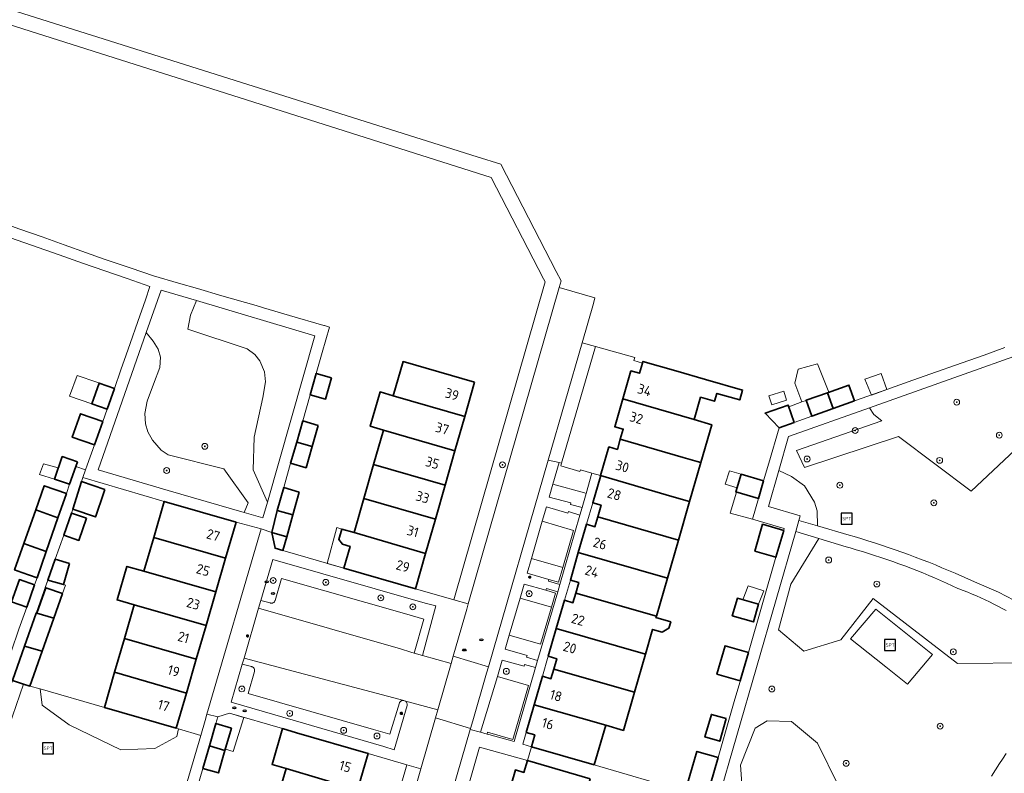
# Model space of a CAD drawing. Header units: metres. Extents: x 152610 to 160096, y 456114 to 462495.
# Tile 217 of 256: x 157080 to 157214, y 459810 to 459913. Entities that reach past the tile are written whole.
import ezdxf
from ezdxf.enums import TextEntityAlignment as Align

# ---------------------------------------------------------------- set-up
doc = ezdxf.new("R2010")
doc.units = ezdxf.units.M
doc.header["$LTSCALE"] = 0.5
doc.layers.get('0').update_dxf_attribs({"linetype": 'CONTINUOUS'})
for name, color, linetype, lineweight in [('B-PV-GR-BEPLANTING_CULTUUR_BODEMBEDEKKER-GV', 251, 'CONTINUOUS', 18), ('B-PV-GR-BEPLANTING_CULTUUR_BOSPLANTSOEN-GV', 251, 'CONTINUOUS', 18), ('B-PV-GR-BOOM-S', 251, 'CONTINUOUS', 25), ('B-PV-GR-HAAG-GV', 251, 'CONTINUOUS', 13), ('B-PV-IE-MEUBILAIR-S', 251, 'CONTINUOUS', 25), ('B-PV-IE-MEUBILAIR_WEGMEUBILAIR-S', 251, 'CONTINUOUS', 25), ('B-PV-OG-BEBOUWING-GV', 6, 'CONTINUOUS', 35), ('B-PV-OG-BEBOUWING-T18', 1, 'CONTINUOUS', 18), ('B-PV-OG-BEBOUWING_OVERBOUWING-GV', 251, 'CONTINUOUS', 18), ('B-PV-OG-BEBOUWING_SCHUUR-GV', 251, 'CONTINUOUS', 18), ('B-PV-OG-TERREIN_BEGROEID-GV', 251, 'CONTINUOUS', 18), ('B-PV-VH-GESLOTENVERHARDING_ASFALT-GV', 251, 'CONTINUOUS', 18), ('B-PV-VH-GESLOTENVERHARDING_KUNSTSTOF-GV', 251, 'CONTINUOUS', 18), ('B-PV-VH-ONVERHARD_ZAND-GV', 251, 'CONTINUOUS', 18), ('B-PV-VH-OPENVERHARDING_BETONSTRAATSTEEN-GV', 251, 'CONTINUOUS', 18), ('B-PV-VH-OPENVERHARDING_TEGEL-GV', 251, 'CONTINUOUS', 18)]:
    doc.layers.add(name, color=color, linetype=linetype, lineweight=lineweight)
doc.styles.add('NLCS-ISO', font='NLCS-ISO.ttf')
doc.styles.add('NLCS-ISO-M750-T18', font='NLCS-ISO.ttf', dxfattribs={"height": 1.35})

# ---------------------------------------------------------------- blocks, each defined once
blk = doc.blocks.new('SIE-MEUBILAIR_PAAL_LICHTMAST-SO')
for points in [[(-0.62, 0), (-1, 0)], [(-0.71, 0.71), (-0.44, 0.44)], [(0, 1), (0, 0.62)], [(0.44, 0.44), (0.71, 0.71)], [(1, 0), (0.62, 0)], [(-0.71, -0.71), (-0.44, -0.44)], [(0, -0.62), (0, -1)], [(0.44, -0.44), (0.71, -0.71)]]:
    blk.add_lwpolyline(points)
blk.add_circle((0, 0), 0.5)
blk = doc.blocks.new('SIE-MEUBILAIR_PUT_RIOOLPUT-SO')
blk.add_ellipse((0, 0), major_axis=(1.25, 0), ratio=0.54)
blk = doc.blocks.new('SIE-WEG_SPEELTOESTEL-SO')
at = {"flags": 128}
blk.add_lwpolyline([(-3.75, -3.75), (3.75, -3.75), (3.75, 3.75), (-3.75, 3.75)], close=True, dxfattribs=at)
at = {"style": 'NLCS-ISO'}
blk.add_text('SPT', height=2.25, dxfattribs=at).set_placement((0, 0), align=Align.MIDDLE_CENTER)
blk = doc.blocks.new('SGR-BOOM_GBKN-SO')
at = {"linetype": 'ByBlock', "lineweight": 18}
h = blk.add_hatch(color=0, dxfattribs=at)
h.dxf.hatch_style = 1
edge = h.paths.add_edge_path()
edge.add_arc((0, 0), 0.25, 0, 360)
at = {"color": 0, "linetype": 'ByBlock', "lineweight": 18}
for radius in [2, 0.25]:
    blk.add_circle((0, 0), radius, dxfattribs=at)
at = {"color": 0, "linetype": 'ByBlock', "lineweight": 18, "style": 'NLCS-ISO'}
blk.add_attdef('SOORT', (2.5, 0), '', height=1.5, dxfattribs=at)

msp = doc.modelspace()

# ---------------------------------------------------------------- linework, layer by layer
at = {"layer": 'B-PV-GR-BEPLANTING_CULTUUR_BODEMBEDEKKER-GV', "flags": 128}
for points in [[(157135.061, 459833.438), (157114.28, 459839.41), (157112.649, 459833.809), (157113.914, 459833.47), (157113.975, 459833.452), (157114.038, 459833.442), (157114.102, 459833.44), (157114.165, 459833.445), (157114.227, 459833.459), (157114.287, 459833.48), (157114.344, 459833.509), (157114.397, 459833.544), (157114.445, 459833.586), (157114.488, 459833.634), (157114.523, 459833.686), (157114.553, 459833.743), (157114.575, 459833.804), (157115.46, 459836.81), (157132.529, 459831.92), (157134.839, 459831.251), (157133.563, 459826.645), (157134.675, 459826.326), (157136.516, 459833.069)], [(157111.357, 459824.793), (157110.11, 459825.11), (157108.61, 459819.93), (157129.418, 459813.905), (157130.829, 459813.443), (157132.59, 459819.514), (157132.597, 459819.609), (157132.587, 459819.703), (157132.562, 459819.795), (157132.522, 459819.881), (157132.468, 459819.96), (157132.402, 459820.028), (157132.325, 459820.084), (157132.24, 459820.126), (157132.149, 459820.154), (157132.055, 459820.166), (157131.959, 459820.162), (157131.866, 459820.143), (157131.778, 459820.108), (157131.697, 459820.058), (157131.625, 459819.996), (157131.564, 459819.923), (157131.521, 459819.85), (157130.22, 459815.574), (157127.989, 459816.235), (157110.9, 459821.11), (157111.775, 459824.15), (157111.788, 459824.212), (157111.794, 459824.276), (157111.792, 459824.34), (157111.781, 459824.403), (157111.763, 459824.464), (157111.737, 459824.522), (157111.705, 459824.577), (157111.665, 459824.627), (157111.62, 459824.672), (157111.569, 459824.711), (157111.514, 459824.744), (157111.456, 459824.769), (157111.394, 459824.786)]]:
    msp.add_lwpolyline(points, close=True, dxfattribs=at)
at = {"layer": 'B-PV-GR-BEPLANTING_CULTUUR_BOSPLANTSOEN-GV', "flags": 128}
for points in [[(157120.009, 459869.9), (157103.853, 459874.697), (157103.065, 459872.716), (157102.713, 459870.776), (157110.8, 459868.121), (157111.809, 459867.337), (157112.498, 459866.452), (157113.152, 459864.986), (157113.292, 459863.624), (157112.911, 459861.492), (157111.72, 459856.085), (157111.585, 459851.621), (157113.534, 459847.198)], [(157097.961, 459869.144), (157097.029, 459870.312), (157090.49, 459851.61), (157100.01, 459848.8), (157110.364, 459845.819), (157110.935, 459847.112), (157107.614, 459851.773), (157100.015, 459853.658), (157099.067, 459854.312), (157097.88, 459855.646), (157097.225, 459856.775), (157096.907, 459857.904), (157096.824, 459859.272), (157097.162, 459860.987), (157098.023, 459863.271), (157098.883, 459865.554), (157098.977, 459866.966), (157098.665, 459868.038)], [(157184.985, 459850.684), (157183.253, 459851.539), (157181.82, 459846.61), (157186.18, 459845.35), (157185.991, 459844.697), (157188.528, 459843.963), (157188.468, 459846.019), (157188.131, 459847.208), (157186.76, 459849.447)], [(157091.32, 459819.23), (157082.556, 459821.749), (157082.833, 459819.523), (157086.505, 459816.87), (157093.574, 459813.448), (157098.179, 459813.633), (157101.184, 459815.276), (157101.401, 459816.302), (157101.1, 459816.39)], [(157184.994, 459817.334), (157181.666, 459817.404), (157180.032, 459816.387), (157178.004, 459811.379), (157178.46, 459805.104), (157187.818, 459802.476), (157191.381, 459808.563), (157188.53, 459814.379)]]:
    msp.add_lwpolyline(points, close=True, dxfattribs=at)
for points in [[(157228.819, 459871.857), (157195.607, 459860.055), (157196.201, 459859.163), (157197.312, 459858.288), (157185.669, 459854.247), (157186.749, 459851.91), (157199.564, 459856.176), (157209.484, 459848.721), (157227.401, 459865.557)], [(157214.258, 459832.43), (157213.687, 459832.736), (157213.113, 459833.035), (157212.535, 459833.327), (157211.953, 459833.611), (157211.368, 459833.889), (157210.78, 459834.159), (157210.188, 459834.422), (157209.594, 459834.677), (157208.996, 459834.926), (157208.395, 459835.166), (157207.791, 459835.4), (157207.671, 459835.445), (157206.879, 459835.815), (157206.084, 459836.178), (157205.286, 459836.534), (157204.485, 459836.883), (157203.68, 459837.223), (157202.873, 459837.557), (157202.062, 459837.883), (157201.248, 459838.202), (157200.432, 459838.514), (157199.612, 459838.818), (157198.79, 459839.114), (157197.965, 459839.403), (157197.138, 459839.684), (157196.308, 459839.958), (157195.476, 459840.224), (157194.641, 459840.482), (157193.804, 459840.733), (157192.964, 459840.976), (157192.407, 459841.133), (157188.709, 459842.249), (157184.872, 459836.011), (157183.214, 459829.828), (157186.646, 459826.883), (157191.703, 459828.431), (157196.087, 459834.057), (157207.599, 459825.226), (157217.298, 459825.327)]]:
    msp.add_lwpolyline(points, dxfattribs=at)
at = {"layer": 'B-PV-GR-HAAG-GV', "flags": 128}
for points in [[(157156.758, 459848.471), (157152.458, 459849.653), (157151.952, 459847.902), (157154.916, 459847.129), (157154.853, 459846.887), (157156.453, 459846.468), (157156.998, 459848.404)], [(157154.506, 459845.694), (157151.57, 459846.58), (157150.996, 459844.601), (157155.265, 459843.349), (157153.796, 459838.286), (157153.22, 459836.3), (157151.92, 459836.672), (157151.851, 459836.433), (157153.39, 459835.992), (157156.138, 459845.456), (157154.577, 459845.929)], [(157153.796, 459838.286), (157149.53, 459839.54), (157148.95, 459837.53), (157151.92, 459836.672), (157153.22, 459836.3)], [(157151.49, 459835.194), (157148.53, 459836.05), (157147.977, 459834.145), (157152.24, 459832.903), (157152.8, 459834.81)], [(157153.109, 459834.979), (157151.559, 459835.432), (157151.49, 459835.194), (157152.8, 459834.81), (157152.24, 459832.903), (157150.759, 459827.845), (157146.514, 459829.089), (157145.96, 459827.17), (157148.939, 459826.305), (157148.871, 459826.065), (157150.368, 459825.632)], [(157148.519, 459824.84), (157145.53, 459825.69), (157144.88, 459823.46), (157149.128, 459822.22), (157146.99, 459814.88), (157143.53, 459815.85), (157143.501, 459815.599), (157143.742, 459815.531), (157147.16, 459814.575), (157150.098, 459824.663), (157148.586, 459825.08)]]:
    msp.add_lwpolyline(points, close=True, dxfattribs=at)
at = {"layer": 'B-PV-OG-BEBOUWING-GV', "flags": 128}
for points in [[(157141.78, 459863.569), (157132.03, 459866.37), (157130.695, 459861.705), (157140.441, 459858.89)], [(157169.22, 459865.089), (157164.714, 459866.39), (157164.65, 459866.17), (157164.24, 459864.77), (157163.089, 459865.09), (157161.984, 459861.288), (157171.701, 459858.464), (157172.584, 459861.516), (157174.499, 459860.97), (157174.804, 459862.027), (157177.925, 459861.137), (157178.309, 459862.483), (157173.27, 459863.92)], [(157122.293, 459864.131), (157120.192, 459864.738), (157119.369, 459861.854), (157121.47, 459861.248)], [(157092.679, 459862.712), (157090.601, 459863.44), (157089.601, 459860.612), (157091.678, 459859.884)], [(157193.58, 459861), (157192.81, 459863.16), (157189.876, 459862.12), (157190.643, 459859.956)], [(157130.695, 459861.705), (157128.89, 459862.226), (157127.553, 459857.553), (157129.357, 459857.032), (157139.105, 459854.217), (157140.441, 459858.89)], [(157190.643, 459859.956), (157189.876, 459862.12), (157186.97, 459861.09), (157187.73, 459858.92)], [(157171.701, 459858.464), (157161.984, 459861.288), (157160.88, 459857.49), (157162.04, 459857.16), (157161.64, 459855.779), (157170.204, 459853.298), (157172.126, 459852.741), (157172.606, 459852.602), (157174.101, 459857.767)], [(157185.355, 459858.082), (157184.523, 459860.44), (157181.367, 459859.326), (157183.28, 459857.35)], [(157091.087, 459858.213), (157088.065, 459859.267), (157086.93, 459856.061), (157089.953, 459855.007)], [(157120.45, 459857.669), (157118.349, 459858.276), (157117.526, 459855.39), (157119.627, 459854.783)], [(157139.105, 459854.217), (157129.357, 459857.032), (157128.02, 459852.359), (157137.768, 459849.544)], [(157119.627, 459854.783), (157117.526, 459855.39), (157116.703, 459852.506), (157118.804, 459851.9)], [(157172.606, 459852.602), (157172.126, 459852.741), (157170.204, 459853.298), (157161.64, 459855.779), (157161.24, 459854.4), (157160.089, 459854.73), (157158.954, 459850.827), (157168.666, 459847.985), (157171.073, 459847.311)], [(157087.63, 459852.71), (157085.57, 459853.42), (157084.51, 459850.36), (157086.57, 459849.65), (157087.403, 459852.054)], [(157137.768, 459849.544), (157128.02, 459852.359), (157126.682, 459847.687), (157136.432, 459844.871)], [(157168.666, 459847.985), (157158.954, 459850.827), (157158.921, 459850.713), (157157.88, 459847.13), (157159.03, 459846.79), (157158.573, 459845.195), (157169.553, 459842.044), (157171.073, 459847.311)], [(157181.17, 459850.121), (157178.097, 459851.011), (157177.397, 459848.612), (157180.47, 459847.722)], [(157086.131, 459848.39), (157083.11, 459849.445), (157081.958, 459846.141), (157084.979, 459845.086)], [(157091.392, 459848.94), (157088.213, 459850.04), (157087, 459846.263), (157090.096, 459845.193), (157090.173, 459845.413), (157091.153, 459848.248)], [(157117.86, 459848.59), (157115.76, 459849.2), (157114.89, 459846.09), (157117, 459845.49)], [(157109.27, 459844.48), (157099.48, 459847.3), (157098.048, 459842.375), (157107.838, 459839.555)], [(157136.432, 459844.871), (157126.682, 459847.687), (157125.356, 459843.053), (157135.099, 459840.212)], [(157084.979, 459845.086), (157081.958, 459846.141), (157080.328, 459841.569), (157081.319, 459841.224), (157083.382, 459840.506)], [(157088.9, 459845.01), (157086.829, 459845.73), (157085.77, 459842.71), (157087.84, 459841.99)], [(157117, 459845.49), (157114.89, 459846.09), (157114.12, 459843.08), (157116.17, 459842.498)], [(157169.553, 459842.044), (157158.573, 459845.195), (157158.19, 459843.86), (157157.03, 459844.2), (157155.914, 459840.34), (157168.056, 459836.856)], [(157183.917, 459843.352), (157181.037, 459844.193), (157179.981, 459840.542), (157182.861, 459839.701)], [(157116.17, 459842.498), (157114.12, 459843.08), (157114.59, 459840.93), (157115.649, 459840.621)], [(157125.356, 459843.053), (157123.676, 459843.543), (157123.259, 459842.097), (157123.759, 459841.484), (157124.816, 459841.18), (157123.957, 459838.201), (157133.719, 459835.387), (157135.099, 459840.212)], [(157081.319, 459841.224), (157080.328, 459841.569), (157079.077, 459837.98), (157080.068, 459837.635), (157082.131, 459836.917), (157083.382, 459840.506)], [(157107.838, 459839.555), (157098.048, 459842.375), (157096.715, 459837.789), (157106.504, 459834.97)], [(157168.056, 459836.856), (157155.914, 459840.34), (157154.83, 459836.59), (157155.98, 459836.25), (157155.565, 459834.823), (157166.559, 459831.669)], [(157086.583, 459838.861), (157084.585, 459839.436), (157083.594, 459836.599), (157085.753, 459835.978)], [(157095.382, 459833.204), (157105.17, 459830.385), (157106.504, 459834.97), (157096.715, 459837.789), (157094.393, 459838.458), (157093.051, 459833.875)], [(157081.79, 459835.94), (157079.73, 459836.66), (157078.67, 459833.62), (157080.73, 459832.9)], [(157085.593, 459834.748), (157083.329, 459835.545), (157082.102, 459832.061), (157084.411, 459831.396)], [(157166.559, 459831.669), (157155.565, 459834.823), (157155.18, 459833.5), (157154.029, 459833.83), (157152.91, 459829.968), (157165.062, 459826.482), (157166.041, 459829.875), (157167.338, 459829.501), (157168.266, 459830.013), (157168.521, 459830.897), (157166.504, 459831.48)], [(157180.487, 459833.29), (157177.603, 459834.118), (157176.909, 459831.716), (157179.793, 459830.889)], [(157082.102, 459832.061), (157082.005, 459832.089), (157080.427, 459827.599), (157082.832, 459826.901), (157084.411, 459831.396)], [(157105.17, 459830.385), (157095.382, 459833.204), (157094.05, 459828.62), (157103.837, 459825.8)], [(157165.062, 459826.482), (157152.91, 459829.968), (157151.82, 459826.21), (157152.98, 459825.87), (157152.565, 459824.45), (157163.564, 459821.294)], [(157103.837, 459825.8), (157094.05, 459828.62), (157092.716, 459824.032), (157102.497, 459821.193)], [(157082.832, 459826.901), (157080.427, 459827.599), (157078.78, 459822.91), (157080.29, 459822.4), (157081.163, 459822.149)], [(157179.107, 459826.717), (157175.921, 459827.631), (157174.818, 459823.786), (157177.99, 459822.876)], [(157102.497, 459821.193), (157092.716, 459824.032), (157091.32, 459819.23), (157101.1, 459816.39)], [(157163.564, 459821.294), (157152.565, 459824.45), (157152.18, 459823.13), (157151.03, 459823.47), (157149.909, 459819.595), (157159.654, 459816.799), (157162.067, 459816.107)], [(157159.654, 459816.799), (157149.909, 459819.595), (157148.82, 459815.83), (157149.97, 459815.5), (157149.532, 459813.879), (157158.1, 459811.42)], [(157176.085, 459817.702), (157174.065, 459818.281), (157173.176, 459815.207), (157175.196, 459814.628)], [(157108.65, 459816.41), (157106.529, 459817.031), (157105.636, 459813.983), (157107.75, 459813.359)], [(157117.499, 459815.779), (157115.586, 459816.337), (157114.173, 459811.463), (157116.091, 459810.897), (157125.833, 459808.021), (157127.27, 459812.97)], [(157107.75, 459813.359), (157105.636, 459813.983), (157104.74, 459810.93), (157106.85, 459810.31)], [(157174.969, 459812.405), (157172.085, 459813.232), (157170.502, 459807.759), (157173.38, 459806.91)], [(157157.528, 459809.485), (157148.971, 459812.003), (157148.5, 459810.38), (157147.34, 459810.71), (157146.265, 459806.968), (157155.973, 459804.112)], [(157125.833, 459808.021), (157116.091, 459810.897), (157114.749, 459806.269), (157124.49, 459803.394)]]:
    msp.add_lwpolyline(points, close=True, dxfattribs=at)
at = {"layer": 'B-PV-OG-BEBOUWING_OVERBOUWING-GV', "flags": 128}
for points in [[(157186.404, 459860.862), (157186.974, 459861.077), (157186.97, 459861.09), (157189.876, 459862.12), (157190.083, 459862.193), (157188.513, 459866.051), (157185.87, 459865.33), (157185.415, 459863.432)], [(157090.29, 459863.555), (157087.597, 459864.484), (157086.582, 459861.636), (157089.601, 459860.612), (157090.601, 459863.44)], [(157197.99, 459862.56), (157197.22, 459864.73), (157194.965, 459863.967), (157195.863, 459861.808)], [(157184.317, 459861.093), (157183.933, 459862.323), (157181.905, 459861.69), (157182.289, 459860.46)], [(157187.73, 459858.92), (157186.974, 459861.077), (157186.404, 459860.862), (157184.613, 459860.184), (157185.355, 459858.082)], [(157085.038, 459851.883), (157082.998, 459852.451), (157082.473, 459850.962), (157084.51, 459850.36)], [(157178.097, 459851.011), (157176.506, 459851.494), (157175.917, 459849.666), (157177.561, 459849.173)], [(157180.47, 459847.722), (157177.501, 459848.582), (157176.627, 459845.723), (157179.65, 459844.91)], [(157123.676, 459843.543), (157122.996, 459843.741), (157121.686, 459838.863), (157123.957, 459838.201), (157124.816, 459841.18), (157123.759, 459841.484), (157123.259, 459842.097)], [(157085.753, 459835.978), (157083.594, 459836.599), (157083.234, 459835.578), (157083.329, 459835.545), (157085.593, 459834.748), (157086.027, 459835.893)], [(157110.305, 459817.879), (157108.35, 459818.45), (157106.79, 459817.94), (157106.529, 459817.031), (157108.65, 459816.41), (157107.809, 459813.558), (157108.863, 459813.217)]]:
    msp.add_lwpolyline(points, close=True, dxfattribs=at)
at = {"layer": 'B-PV-OG-BEBOUWING_SCHUUR-GV', "flags": 128}
msp.add_lwpolyline([(157181.198, 459835.132), (157179.084, 459835.805), (157178.344, 459833.905), (157180.487, 459833.29)], close=True, dxfattribs=at)
at = {"layer": 'B-PV-OG-TERREIN_BEGROEID-GV', "flags": 128}
for points in [[(157103.853, 459874.697), (157099.06, 459876.12), (157097.029, 459870.312), (157097.961, 459869.144), (157098.665, 459868.038), (157098.977, 459866.966), (157098.883, 459865.554), (157098.023, 459863.271), (157097.162, 459860.987), (157096.824, 459859.272), (157096.907, 459857.904), (157097.225, 459856.775), (157097.88, 459855.646), (157099.067, 459854.312), (157100.015, 459853.658), (157107.614, 459851.773), (157110.935, 459847.112), (157110.364, 459845.819), (157112.93, 459845.08), (157113.534, 459847.198), (157111.585, 459851.621), (157111.72, 459856.085), (157112.911, 459861.492), (157113.292, 459863.624), (157113.152, 459864.986), (157112.498, 459866.452), (157111.809, 459867.337), (157110.8, 459868.121), (157102.713, 459870.776), (157103.065, 459872.716)], [(157196.538, 459825.79), (157193.022, 459828.577), (157196.452, 459832.62), (157204.214, 459826.467), (157200.784, 459822.424), (157197.852, 459824.748)]]:
    msp.add_lwpolyline(points, close=True, dxfattribs=at)
for points in [[(157227.401, 459865.557), (157209.484, 459848.721), (157199.564, 459856.176), (157186.749, 459851.91), (157185.669, 459854.247), (157197.312, 459858.288), (157196.201, 459859.163), (157195.607, 459860.055), (157184.59, 459856.14), (157183.253, 459851.539), (157184.985, 459850.684), (157186.76, 459849.447), (157188.131, 459847.208), (157188.468, 459846.019), (157188.528, 459843.963), (157192.841, 459842.716), (157193.508, 459842.521), (157194.445, 459842.24), (157195.38, 459841.952), (157196.312, 459841.656), (157197.242, 459841.352), (157198.17, 459841.04), (157199.094, 459840.722), (157200.016, 459840.395), (157200.936, 459840.061), (157201.852, 459839.72), (157202.766, 459839.37), (157203.677, 459839.014), (157204.585, 459838.65), (157205.49, 459838.279), (157206.392, 459837.9), (157207.291, 459837.514), (157208.614, 459836.929), (157209.93, 459836.329), (157213.173, 459834.93), (157216.311, 459833.309)], [(157217.298, 459825.327), (157207.599, 459825.226), (157196.087, 459834.057), (157191.703, 459828.431), (157186.646, 459826.883), (157183.214, 459829.828), (157184.872, 459836.011), (157188.709, 459842.249), (157185.558, 459843.2), (157174.826, 459806.125)], [(157101.439, 459805.103), (157104.451, 459815.414), (157101.401, 459816.302), (157101.184, 459815.276), (157098.179, 459813.633), (157093.574, 459813.448), (157086.505, 459816.87), (157082.833, 459819.523), (157082.556, 459821.749), (157081.163, 459822.149), (157080.29, 459822.4), (157076.766, 459812.215)], [(157178.46, 459805.104), (157178.004, 459811.379), (157180.032, 459816.387), (157181.666, 459817.404), (157184.994, 459817.334), (157188.53, 459814.379), (157191.381, 459808.563)], [(157212.22, 459809.87), (157213.35, 459811.61), (157213.737, 459812.194), (157214.26, 459812.972)]]:
    msp.add_lwpolyline(points, dxfattribs=at)
at = {"layer": 'B-PV-VH-GESLOTENVERHARDING_ASFALT-GV', "flags": 128}
for points in [[(157216.311, 459833.309), (157213.173, 459834.93), (157209.93, 459836.329), (157208.614, 459836.929), (157207.291, 459837.514), (157206.392, 459837.9), (157205.49, 459838.279), (157204.585, 459838.65), (157203.677, 459839.014), (157202.766, 459839.37), (157201.852, 459839.72), (157200.936, 459840.061), (157200.016, 459840.395), (157199.094, 459840.722), (157198.17, 459841.04), (157197.242, 459841.352), (157196.312, 459841.656), (157195.38, 459841.952), (157194.445, 459842.24), (157193.508, 459842.521), (157192.841, 459842.716), (157188.528, 459843.963), (157185.991, 459844.697), (157185.558, 459843.2), (157188.709, 459842.249), (157192.407, 459841.133), (157192.964, 459840.976), (157193.804, 459840.733), (157194.641, 459840.482), (157195.476, 459840.224), (157196.308, 459839.958), (157197.138, 459839.684), (157197.965, 459839.403), (157198.79, 459839.114), (157199.612, 459838.818), (157200.432, 459838.514), (157201.248, 459838.202), (157202.062, 459837.883), (157202.873, 459837.557), (157203.68, 459837.223), (157204.485, 459836.883), (157205.286, 459836.534), (157206.084, 459836.178), (157206.879, 459835.815), (157207.671, 459835.445), (157207.791, 459835.4), (157208.395, 459835.166), (157208.996, 459834.926), (157209.594, 459834.677), (157210.188, 459834.422), (157210.78, 459834.159), (157211.368, 459833.889), (157211.953, 459833.611), (157212.535, 459833.327), (157213.113, 459833.035), (157213.687, 459832.736), (157214.258, 459832.43)], [(157214.26, 459812.972), (157213.737, 459812.194), (157213.35, 459811.61), (157212.22, 459809.87)]]:
    msp.add_lwpolyline(points, dxfattribs=at)
at = {"layer": 'B-PV-VH-GESLOTENVERHARDING_KUNSTSTOF-GV', "flags": 128}
msp.add_lwpolyline([(157196.538, 459825.79), (157197.852, 459824.748), (157200.784, 459822.424), (157204.214, 459826.467), (157196.452, 459832.62), (157193.022, 459828.577)], close=True, dxfattribs=at)
at = {"layer": 'B-PV-VH-ONVERHARD_ZAND-GV', "flags": 128}
for points in [[(157156.998, 459848.404), (157156.758, 459848.471), (157152.458, 459849.653), (157151.952, 459847.902), (157154.916, 459847.129), (157154.853, 459846.887), (157156.453, 459846.468)], [(157154.506, 459845.694), (157151.57, 459846.58), (157150.996, 459844.601), (157155.265, 459843.349), (157153.796, 459838.286), (157153.22, 459836.3), (157151.92, 459836.672), (157151.851, 459836.433), (157153.39, 459835.992), (157156.138, 459845.456), (157154.577, 459845.929)], [(157153.796, 459838.286), (157149.53, 459839.54), (157148.95, 459837.53), (157151.92, 459836.672), (157153.22, 459836.3)], [(157151.49, 459835.194), (157148.53, 459836.05), (157147.977, 459834.145), (157152.24, 459832.903), (157152.8, 459834.81)], [(157153.109, 459834.979), (157151.559, 459835.432), (157151.49, 459835.194), (157152.8, 459834.81), (157152.24, 459832.903), (157150.759, 459827.845), (157146.514, 459829.089), (157145.96, 459827.17), (157148.939, 459826.305), (157148.871, 459826.065), (157150.368, 459825.632)], [(157148.519, 459824.84), (157145.53, 459825.69), (157144.88, 459823.46), (157149.128, 459822.22), (157146.99, 459814.88), (157143.53, 459815.85), (157143.501, 459815.599), (157143.742, 459815.531), (157147.16, 459814.575), (157150.098, 459824.663), (157148.586, 459825.08)]]:
    msp.add_lwpolyline(points, close=True, dxfattribs=at)
at = {"layer": 'B-PV-VH-OPENVERHARDING_BETONSTRAATSTEEN-GV', "flags": 128}
for points in [[(157142.121, 459894.293), (157074.239, 459915.732), (157073.627, 459913.814), (157078.324, 459912.323), (157144.033, 459891.46), (157151.187, 459877.668), (157151.42, 459877.22), (157138.96, 459833.89), (157140.902, 459833.335), (157153.297, 459876.457), (157153.56, 459877.37), (157152.892, 459878.665), (157145.36, 459893.27)], [(157158.19, 459875.04), (157153.297, 459876.457), (157140.902, 459833.335), (157140.701, 459832.636), (157138.854, 459826.211), (157143.655, 459824.778), (157151.792, 459852.915), (157156.425, 459868.935), (157157.976, 459874.3)], [(157158.25, 459868.42), (157156.425, 459868.935), (157151.792, 459852.915), (157153.311, 459852.596), (157153.633, 459852.528)], [(157163.604, 459866.909), (157158.25, 459868.42), (157153.633, 459852.528), (157153.523, 459852.15), (157156.144, 459851.383), (157156.214, 459851.622), (157157.776, 459851.171), (157158.954, 459850.827), (157160.089, 459854.73), (157161.24, 459854.4), (157161.64, 459855.779), (157162.04, 459857.16), (157160.88, 459857.49), (157161.984, 459861.288), (157163.089, 459865.09), (157164.24, 459864.77), (157164.65, 459866.17), (157163.49, 459866.5)], [(157153.311, 459852.596), (157151.792, 459852.915), (157143.655, 459824.778), (157143.402, 459823.905), (157141.524, 459817.408), (157141.225, 459816.376), (157141.187, 459816.244), (157142.562, 459815.86), (157144.88, 459823.46), (157145.53, 459825.69), (157148.519, 459824.84), (157148.586, 459825.08), (157150.098, 459824.663), (157150.368, 459825.632), (157148.871, 459826.065), (157148.939, 459826.305), (157145.96, 459827.17), (157146.514, 459829.089), (157147.977, 459834.145), (157148.53, 459836.05), (157151.49, 459835.194), (157151.559, 459835.432), (157153.109, 459834.979), (157153.39, 459835.992), (157151.851, 459836.433), (157151.92, 459836.672), (157148.95, 459837.53), (157149.53, 459839.54), (157150.996, 459844.601), (157151.57, 459846.58), (157154.506, 459845.694), (157154.577, 459845.929), (157156.138, 459845.456), (157156.453, 459846.468), (157154.853, 459846.887), (157154.916, 459847.129), (157151.952, 459847.902), (157152.458, 459849.653)], [(157157.776, 459851.171), (157156.214, 459851.622), (157156.144, 459851.383), (157153.523, 459852.15), (157153.633, 459852.528), (157153.311, 459852.596), (157152.458, 459849.653), (157156.758, 459848.471), (157156.998, 459848.404)], [(157155.265, 459843.349), (157150.996, 459844.601), (157149.53, 459839.54), (157153.796, 459838.286)], [(157132.529, 459831.92), (157115.46, 459836.81), (157114.575, 459833.804), (157114.553, 459833.743), (157114.523, 459833.686), (157114.488, 459833.634), (157114.445, 459833.586), (157114.397, 459833.544), (157114.344, 459833.509), (157114.287, 459833.48), (157114.227, 459833.459), (157114.165, 459833.445), (157114.102, 459833.44), (157114.038, 459833.442), (157113.975, 459833.452), (157113.914, 459833.47), (157112.649, 459833.809), (157112.343, 459832.76), (157131.661, 459827.196), (157133.101, 459826.778), (157133.563, 459826.645), (157134.839, 459831.251)], [(157152.24, 459832.903), (157147.977, 459834.145), (157146.514, 459829.089), (157150.759, 459827.845)], [(157131.661, 459827.196), (157112.343, 459832.76), (157110.356, 459825.953), (157132.149, 459820.154), (157132.24, 459820.126), (157136.752, 459818.9), (157138.565, 459825.207), (157134.675, 459826.326), (157133.563, 459826.645), (157133.101, 459826.778)], [(157132.149, 459820.154), (157110.356, 459825.953), (157110.355, 459825.949), (157110.11, 459825.11), (157111.357, 459824.793), (157111.394, 459824.786), (157111.456, 459824.769), (157111.514, 459824.744), (157111.569, 459824.711), (157111.62, 459824.672), (157111.665, 459824.627), (157111.705, 459824.577), (157111.737, 459824.522), (157111.763, 459824.464), (157111.781, 459824.403), (157111.792, 459824.34), (157111.794, 459824.276), (157111.788, 459824.212), (157111.775, 459824.15), (157110.9, 459821.11), (157127.989, 459816.235), (157130.22, 459815.574), (157131.521, 459819.85), (157131.564, 459819.923), (157131.625, 459819.996), (157131.697, 459820.058), (157131.778, 459820.108), (157131.866, 459820.143), (157131.959, 459820.162), (157132.055, 459820.166)], [(157143.655, 459824.778), (157138.854, 459826.211), (157138.565, 459825.207), (157136.752, 459818.9), (157136.437, 459817.803), (157141.225, 459816.376), (157141.524, 459817.408), (157143.402, 459823.905)], [(157149.128, 459822.22), (157144.88, 459823.46), (157142.562, 459815.86), (157143.501, 459815.599), (157143.53, 459815.85), (157146.99, 459814.88)], [(157134.44, 459810.857), (157132.53, 459811.42), (157121.77, 459774.08), (157118.505, 459775.028), (157118.089, 459773.589), (157121.353, 459772.642), (157121, 459771.42), (157117.75, 459772.362), (157117.429, 459771.21), (157115.29, 459763.51), (157112.89, 459754.8), (157111.567, 459749.999), (157111.551, 459749.941), (157112.673, 459749.658), (157112.759, 459749.999), (157113.18, 459751.467), (157118.78, 459770.99), (157121.73, 459770.06), (157122.9, 459770.72)]]:
    msp.add_lwpolyline(points, close=True, dxfattribs=at)
msp.add_lwpolyline([(157130.04, 459777.69), (157141.187, 459816.244), (157141.225, 459816.376), (157136.437, 459817.803), (157134.44, 459810.857), (157122.9, 459770.72)], dxfattribs=at)
at = {"layer": 'B-PV-VH-OPENVERHARDING_TEGEL-GV', "flags": 128}
for points in [[(157075.59, 459884.23), (157085.168, 459880.895), (157088.319, 459879.772), (157094.4, 459877.692), (157097.514, 459876.61), (157096.91, 459874.8), (157095.886, 459871.843), (157094.84, 459868.82), (157094.294, 459867.276), (157093.574, 459865.243), (157092.679, 459862.712), (157091.678, 459859.884), (157091.087, 459858.213), (157089.953, 459855.007), (157088.976, 459852.246), (157088.752, 459851.612), (157088.385, 459850.575), (157099.48, 459847.3), (157109.27, 459844.48), (157112.67, 459843.559), (157114.12, 459843.08), (157114.89, 459846.09), (157115.76, 459849.2), (157116.703, 459852.506), (157117.526, 459855.39), (157118.349, 459858.276), (157119.369, 459861.854), (157120.192, 459864.738), (157121.015, 459867.625), (157122, 459871.08), (157121.34, 459871.272), (157121.216, 459871.308), (157116.539, 459872.67), (157113.014, 459873.697), (157111.991, 459873.995), (157107.348, 459875.347), (157103.987, 459876.326), (157101.426, 459877.072), (157098, 459878.07), (157094.98, 459879.12), (157091.267, 459880.328), (157088.87, 459881.21), (157085.83, 459882.29), (157082.82, 459883.35), (157079.797, 459884.413), (157076.82, 459885.459)], [(157174.826, 459806.125), (157185.558, 459843.2), (157185.991, 459844.697), (157186.18, 459845.35), (157181.82, 459846.61), (157183.253, 459851.539), (157184.59, 459856.14), (157195.607, 459860.055), (157228.819, 459871.857)], [(157214.07, 459868.28), (157211.217, 459867.262), (157208.24, 459866.2), (157203.83, 459864.64), (157200.898, 459863.596), (157197.99, 459862.56), (157193.58, 459861), (157190.643, 459859.956), (157187.73, 459858.92), (157185.355, 459858.082), (157183.28, 459857.35), (157181.871, 459852.52), (157181.17, 459850.121), (157180.47, 459847.722), (157179.65, 459844.91), (157184, 459843.64), (157183.917, 459843.352), (157182.861, 459839.701), (157179.107, 459826.717), (157177.99, 459822.876), (157177.968, 459822.779), (157177.274, 459820.377), (157174.969, 459812.405), (157173.38, 459806.91)], [(157131.96, 459777.1), (157142.47, 459813.83), (157148.971, 459812.003), (157149.532, 459813.879), (157148.355, 459814.218), (157148.82, 459815.83), (157149.909, 459819.595), (157151.03, 459823.47), (157151.82, 459826.21), (157152.91, 459829.968), (157154.029, 459833.83), (157154.83, 459836.59), (157155.914, 459840.34), (157157.03, 459844.2), (157157.88, 459847.13), (157158.921, 459850.713), (157158.954, 459850.827), (157157.776, 459851.171), (157156.998, 459848.404), (157156.453, 459846.468), (157156.138, 459845.456), (157153.39, 459835.992), (157153.109, 459834.979), (157150.368, 459825.632), (157150.098, 459824.663), (157147.16, 459814.575), (157143.742, 459815.531), (157143.501, 459815.599), (157142.562, 459815.86), (157141.187, 459816.244), (157130.04, 459777.69)], [(157076.766, 459812.215), (157080.29, 459822.4), (157078.78, 459822.91)], [(157103.847, 459807.791), (157104.74, 459810.93), (157105.636, 459813.983), (157106.529, 459817.031), (157106.79, 459817.94), (157105.303, 459818.33), (157105.05, 459817.464), (157104.451, 459815.414), (157101.439, 459805.103)], [(157170.502, 459807.759), (157158.1, 459811.42), (157149.532, 459813.879), (157148.971, 459812.003), (157157.528, 459809.485)]]:
    msp.add_lwpolyline(points, dxfattribs=at)
for points in [[(157110.364, 459845.819), (157100.01, 459848.8), (157090.49, 459851.61), (157097.029, 459870.312), (157099.06, 459876.12), (157103.853, 459874.697), (157120.009, 459869.9), (157113.534, 459847.198), (157112.93, 459845.08)], [(157077.036, 459822.307), (157078.416, 459821.827), (157078.78, 459822.91), (157080.427, 459827.599), (157082.005, 459832.089), (157083.594, 459836.599), (157084.585, 459839.436), (157085.77, 459842.71), (157086.829, 459845.73), (157087, 459846.263), (157088.213, 459850.04), (157088.385, 459850.575), (157088.752, 459851.612), (157087.403, 459852.054), (157086.57, 459849.65), (157086.131, 459848.39), (157084.979, 459845.086), (157083.382, 459840.506), (157082.131, 459836.917), (157081.79, 459835.94), (157080.73, 459832.9), (157079.67, 459829.88), (157078.6, 459826.804), (157077.58, 459823.871)], [(157114.12, 459843.08), (157112.67, 459843.559), (157105.303, 459818.33), (157106.79, 459817.94), (157108.35, 459818.45), (157115.586, 459816.337), (157117.499, 459815.779), (157127.27, 459812.97), (157132.53, 459811.42), (157134.44, 459810.857), (157136.437, 459817.803), (157136.752, 459818.9), (157132.24, 459820.126), (157132.325, 459820.084), (157132.402, 459820.028), (157132.468, 459819.96), (157132.522, 459819.881), (157132.562, 459819.795), (157132.587, 459819.703), (157132.597, 459819.609), (157132.59, 459819.514), (157130.829, 459813.443), (157129.418, 459813.905), (157108.61, 459819.93), (157110.11, 459825.11), (157110.355, 459825.949), (157110.356, 459825.953), (157112.343, 459832.76), (157112.649, 459833.809), (157114.28, 459839.41), (157135.061, 459833.438), (157136.516, 459833.069), (157134.675, 459826.326), (157138.565, 459825.207), (157138.854, 459826.211), (157140.701, 459832.636), (157140.902, 459833.335), (157138.96, 459833.89), (157133.719, 459835.387), (157123.957, 459838.201), (157115.649, 459840.621), (157114.59, 459840.93)]]:
    msp.add_lwpolyline(points, close=True, dxfattribs=at)

# ---------------------------------------------------------------- block references
at = {"layer": 'B-PV-GR-BOOM-S', "xscale": 0.2, "yscale": 0.2, "zscale": 0.2}
for p in [(157207.499, 459860.828), (157193.657, 459856.963), (157213.3, 459856.329), (157105.004, 459854.82), (157187.1, 459853.089), (157145.574, 459852.305), (157205.176, 459852.901), (157099.81, 459851.515), (157191.57, 459849.512), (157204.386, 459847.128), (157190.044, 459839.327), (157114.32, 459836.53), (157121.49, 459836.28), (157196.601, 459836.048), (157149.21, 459834.74), (157129, 459834.17), (157133.36, 459832.944), (157207.032, 459826.809), (157146.11, 459824.15), (157110.06, 459821.75), (157182.295, 459821.742), (157116.58, 459818.42), (157123.93, 459816.11), (157205.244, 459816.675), (157128.479, 459815.339), (157192.428, 459811.609)]:
    msp.add_blockref('SGR-BOOM_GBKN-SO', p, dxfattribs=at)
at = {"layer": 'B-PV-IE-MEUBILAIR-S', "xscale": 0.2, "yscale": 0.2, "zscale": 0.2}
for name, p in [('SIE-MEUBILAIR_PUT_RIOOLPUT-SO', (157113.45, 459836.36)), ('SIE-MEUBILAIR_PAAL_LICHTMAST-SO', (157149.298, 459836.983)), ('SIE-MEUBILAIR_PUT_RIOOLPUT-SO', (157114.3, 459834.76)), ('SIE-MEUBILAIR_PAAL_LICHTMAST-SO', (157110.827, 459828.984)), ('SIE-MEUBILAIR_PUT_RIOOLPUT-SO', (157142.72, 459828.46)), ('SIE-MEUBILAIR_PUT_RIOOLPUT-SO', (157140.38, 459827.06)), ('SIE-MEUBILAIR_PUT_RIOOLPUT-SO', (157109.03, 459819.19)), ('SIE-MEUBILAIR_PUT_RIOOLPUT-SO', (157110.44, 459818.75)), ('SIE-MEUBILAIR_PAAL_LICHTMAST-SO', (157131.797, 459818.424))]:
    msp.add_blockref(name, p, dxfattribs=at)
at = {"layer": 'B-PV-IE-MEUBILAIR_WEGMEUBILAIR-S', "xscale": 0.2, "yscale": 0.2, "zscale": 0.2}
for p in [(157192.507, 459844.969), (157198.424, 459827.741), (157083.642, 459813.671)]:
    msp.add_blockref('SIE-WEG_SPEELTOESTEL-SO', p, dxfattribs=at)

# ---------------------------------------------------------------- texts
at = {"layer": 'B-PV-OG-BEBOUWING-T18', "style": 'NLCS-ISO-M750-T18'}
for s, rotation, p in [('39', 344, (157138.707, 459861.917)), ('34', 343.8, (157164.937, 459862.491)), ('32', 343.8, (157163.833, 459858.691)), ('37', 344.1, (157137.369, 459857.241)), ('35', 344, (157136.033, 459852.568)), ('30', 343.8, (157161.922, 459852.08)), ('33', 344.1, (157134.696, 459847.895)), ('28', 343.8, (157160.818, 459848.281)), ('31', 344, (157133.362, 459843.229)), ('27', 343.8, (157106.153, 459842.715)), ('26', 343.9, (157158.874, 459841.576)), ('25', 343.8, (157104.771, 459837.961)), ('29', 344, (157132.005, 459838.487)), ('24', 343.9, (157157.774, 459837.771)), ('23', 343.8, (157103.437, 459833.376)), ('22', 343.8, (157155.871, 459831.203)), ('21', 343.8, (157102.103, 459828.79)), ('20', 343.8, (157154.766, 459827.393)), ('19', 343.8, (157100.766, 459824.195)), ('18', 343.8, (157152.871, 459820.838)), ('17', 343.8, (157099.398, 459819.49)), ('16', 343.8, (157151.766, 459817.018)), ('15', 343.8, (157124.151, 459811.193))]:
    msp.add_text(s, height=1.35, rotation=rotation, dxfattribs=at).set_placement(p, align=Align.MIDDLE)

doc.saveas('drawing.dxf')
